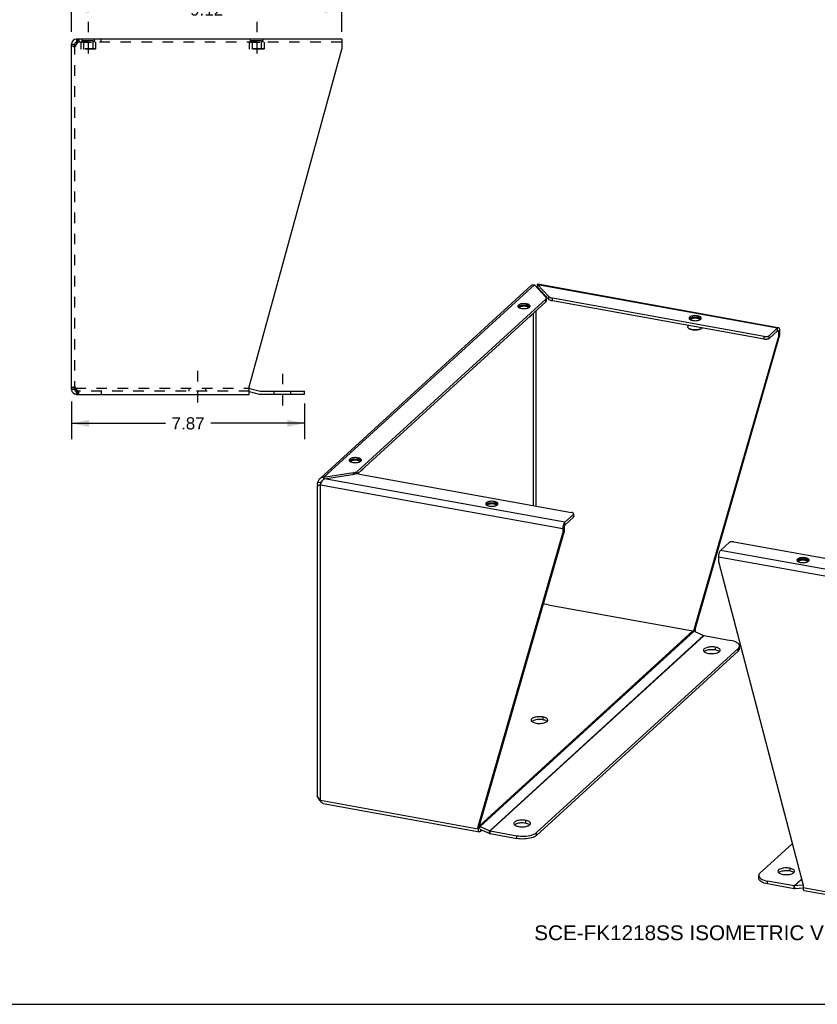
# Model space of a CAD drawing. Header units: inches. Extents: x 0 to 64.7, y 0 to 50.
# Tile 2 of 4: x 23.9 to 50.8, y 0 to 33.3. Entities that reach past the tile are written whole.
import ezdxf

# ---------------------------------------------------------------- set-up
doc = ezdxf.new("R2010")
doc.units = ezdxf.units.IN
doc.header["$LTSCALE"] = 3.558824
doc.header["$MEASUREMENT"] = 0
doc.linetypes.add('DASHED', pattern=[0.2, 0.1, -0.1])
doc.linetypes.add('HIDDEN', pattern=[0.2, 0.1, -0.1])
doc.layers.get('0').update_dxf_attribs({"linetype": 'CONTINUOUS'})
for name, color, linetype in [('02___PRT_ALL_AXES', 7, 'CONTINUOUS'), ('DEFAULT_2', 8, 'HIDDEN'), ('DIMENSIONS', 7, 'CONTINUOUS')]:
    doc.layers.add(name, color=color, linetype=linetype)
doc.styles.get("Standard").update_dxf_attribs({"font": 'arial.ttf'})
doc.dimstyles.new('DIMSTYLE_1', dxfattribs={"dimtxt": 0.411765, "dimasz": 0.588235, "dimexe": 0.09, "dimexo": 0.07, "dimgap": 0.035, "dimtad": 0, "dimtih": 1, "dimtoh": 1, "dimzin": 4, "dimdsep": 46, "dimtxsty": 'Standard', "dimblk": '_FILLED', "dimblk1": '_FILLED', "dimblk2": '_FILLED', "dimcen": 0.09, "dimazin": 1, "dimtfac": 1, "dimtofl": 0, "dimtmove": 0, "dimatfit": 3, "dimldrblk": '_FILLED', "dimfxl": 1, "dimtolj": 1, "dimtzin": 4, "dimarcsym": 0})

# ---------------------------------------------------------------- blocks, each defined once
blk = doc.blocks.new('_FILLED')
at = {"color": 0, "linetype": 'ByBlock'}
blk.add_solid([(0, 0), (-1, 0.2), (-1, -0.2)], dxfattribs=at)
blk = doc.blocks.new('*D3')
at = {"layer": 'DIMENSIONS', "color": 2, "linetype": 'Continuous'}
for p, q in [((25.647, 32.851), (25.647, 34.137)), ((34.77, 32.851), (34.77, 34.137)), ((25.647, 33.607), (29.443, 33.607)), ((34.77, 33.607), (30.974, 33.607))]:
    blk.add_line(p, q, dxfattribs=at)
at = {"layer": 'DIMENSIONS', "color": 2, "linetype": 'Continuous', "xscale": 0.5882352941, "yscale": 0.5882352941, "zscale": 0.5882352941, "rotation": 180}
blk.add_blockref('_FILLED', (25.647, 33.607), dxfattribs=at)
at = {"layer": 'DIMENSIONS', "color": 2, "linetype": 'Continuous', "xscale": 0.5882352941, "yscale": 0.5882352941, "zscale": 0.5882352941}
blk.add_blockref('_FILLED', (34.77, 33.607), dxfattribs=at)
at = {"layer": 'DIMENSIONS', "color": 2, "linetype": 'Continuous', "insert": (30.209, 33.813), "char_height": 0.4118, "width": 1.11896, "attachment_point": 2, "line_spacing_factor": 0.9}
blk.add_mtext('9.12', dxfattribs=at)
blk = doc.blocks.new('*D4')
at = {"layer": 'DIMENSIONS', "color": 2, "linetype": 'Continuous'}
for p, q in [((25.647, 20.361), (25.647, 19.098)), ((33.516, 20.301), (33.516, 19.098)), ((25.647, 19.628), (28.816, 19.628)), ((33.516, 19.628), (30.347, 19.628))]:
    blk.add_line(p, q, dxfattribs=at)
at = {"layer": 'DIMENSIONS', "color": 2, "linetype": 'Continuous', "xscale": 0.5882352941, "yscale": 0.5882352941, "zscale": 0.5882352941, "rotation": 180}
blk.add_blockref('_FILLED', (25.647, 19.628), dxfattribs=at)
at = {"layer": 'DIMENSIONS', "color": 2, "linetype": 'Continuous', "xscale": 0.5882352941, "yscale": 0.5882352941, "zscale": 0.5882352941}
blk.add_blockref('_FILLED', (33.516, 19.628), dxfattribs=at)
at = {"layer": 'DIMENSIONS', "color": 2, "linetype": 'Continuous', "insert": (29.582, 19.833), "char_height": 0.4118, "width": 1.11896, "attachment_point": 2, "line_spacing_factor": 0.9}
blk.add_mtext('7.87', dxfattribs=at)

msp = doc.modelspace()

# ---------------------------------------------------------------- linework, layer by layer
at = {"color": 2, "linetype": 'DASHED'}
for p, q in [((26.21, 33.194), (26.21, 31.914)), ((31.897, 33.194), (31.897, 31.914)), ((29.899, 21.402), (29.899, 20.122)), ((32.766, 21.301), (32.766, 20.021))]:
    msp.add_line(p, q, dxfattribs=at)
at = {"color": 7, "linetype": 'Continuous'}
for p, q in [((25.814, 32.606), (25.814, 32.502)), ((25.647, 32.44), (25.751, 32.44)), ((25.832, 32.502), (25.814, 32.502)), ((41.375, 24.32), (41.375, 24.225)), ((41.355, 24.238), (41.352, 24.233)), ((41.374, 24.281), (41.371, 24.273)), ((41.765, 23.812), (41.375, 24.225)), ((41.408, 24.19), (41.377, 24.196)), ((41.66, 23.728), (35.302, 17.92)), ((41.005, 23.663), (41.005, 23.617)), ((41.66, 23.728), (41.66, 23.823)), ((41.679, 23.765), (41.679, 23.823)), ((41.765, 23.812), (41.765, 23.907)), ((41.881, 23.763), (41.881, 23.858)), ((49.035, 22.467), (41.881, 23.763)), ((40.974, 23.591), (40.985, 23.589)), ((41.248, 16.848), (41.248, 23.352)), ((41.331, 16.834), (41.331, 23.428)), ((41.136, 23.238), (41.145, 23.245)), ((41.145, 23.245), (41.142, 23.243)), ((46.755, 23.184), (46.765, 23.182)), ((46.786, 23.256), (46.786, 23.21)), ((46.487, 22.831), (46.478, 22.838)), ((46.917, 22.831), (46.926, 22.838)), ((46.926, 22.838), (46.923, 22.836)), ((49.2, 22.493), (49.488, 22.756)), ((49.513, 22.722), (49.461, 22.732)), ((49.488, 22.756), (49.488, 22.851)), ((49.513, 22.722), (49.555, 22.761)), ((49.513, 22.733), (49.513, 22.722)), ((49.513, 22.722), (49.513, 22.563)), ((49.513, 22.563), (46.66, 12.656)), ((49.035, 22.467), (49.035, 22.562)), ((49.2, 22.493), (49.2, 22.588)), ((49.555, 22.602), (49.513, 22.563)), ((25.751, 20.773), (25.647, 20.773)), ((25.774, 20.725), (25.774, 20.798)), ((25.814, 20.71), (25.832, 20.71)), ((25.814, 20.606), (25.814, 20.71)), ((31.647, 20.705), (31.986, 20.615)), ((33.516, 20.609), (33.516, 20.713)), ((32.03, 20.609), (33.516, 20.609)), ((35.28, 18.389), (35.29, 18.387)), ((35.311, 18.461), (35.311, 18.415)), ((35.288, 17.92), (35.288, 18.002)), ((35.442, 18.035), (35.451, 18.043)), ((35.451, 18.043), (35.448, 18.04)), ((33.967, 17.644), (34.062, 17.627)), ((34.097, 17.658), (34.062, 17.627)), ((34.151, 17.797), (34.151, 17.728)), ((35.166, 17.908), (35.166, 17.955)), ((34.017, 17.54), (34.002, 17.533)), ((34.06, 17.611), (34.062, 17.627)), ((39.922, 16.986), (39.922, 16.94)), ((39.891, 16.914), (39.902, 16.912)), ((42.59, 16.455), (42.302, 16.192)), ((42.59, 16.455), (42.59, 16.55)), ((42.601, 16.475), (42.601, 16.55)), ((42.276, 16.111), (42.234, 16.073)), ((42.276, 16.111), (42.276, 15.952)), ((42.302, 16.192), (42.302, 16.287)), ((39.423, 6.045), (42.276, 15.952)), ((42.234, 15.914), (42.276, 15.952)), ((50.397, 15.011), (50.407, 15.01)), ((50.428, 15.083), (50.428, 15.037)), ((46.702, 12.694), (46.66, 12.656)), ((46.66, 12.656), (46.66, 12.606)), ((46.679, 12.598), (46.702, 12.619)), ((47.381, 12.066), (47.381, 11.971)), ((48.155, 11.928), (48.155, 12.023)), ((48.198, 12.011), (48.198, 12.106)), ((48.198, 12.011), (48.198, 12.006)), ((41.342, 5.704), (48.155, 11.928)), ((47.029, 11.927), (47.011, 11.914)), ((47.521, 11.915), (47.502, 11.929)), ((47.522, 11.914), (47.521, 11.915)), ((41.559, 9.707), (41.559, 9.612)), ((41.206, 9.568), (41.189, 9.555)), ((41.699, 9.556), (41.679, 9.57)), ((41.7, 9.555), (41.699, 9.556)), ((33.976, 6.984), (33.967, 6.985)), ((39.381, 6.006), (39.423, 6.045)), ((39.423, 5.97), (39.423, 6.045)), ((39.429, 5.94), (39.448, 6.007)), ((40.622, 6.075), (40.605, 6.062)), ((40.975, 6.214), (40.975, 6.119)), ((41.115, 6.063), (41.096, 6.077)), ((41.116, 6.062), (41.115, 6.063)), ((39.423, 5.97), (39.381, 5.931)), ((39.424, 5.959), (39.423, 5.97)), ((39.431, 5.916), (39.742, 5.777)), ((39.449, 5.908), (39.449, 5.841)), ((39.742, 5.777), (39.766, 5.864)), ((39.781, 5.765), (39.781, 5.86)), ((39.781, 5.765), (40.682, 5.601)), ((40.682, 5.601), (40.682, 5.696)), ((41.342, 5.704), (41.342, 5.799)), ((48.847, 4.255), (48.847, 4.35)), ((49.541, 4.46), (49.524, 4.447)), ((49.894, 4.599), (49.894, 4.504)), ((50.034, 4.448), (50.014, 4.462)), ((50.035, 4.447), (50.034, 4.448)), ((49.144, 4.069), (49.144, 4.164)), ((50.045, 3.906), (49.144, 4.069)), ((50.045, 3.906), (50.045, 4.001)), ((50.084, 3.904), (50.06, 4)), ((50.345, 3.926), (50.084, 3.904)), ((0, 0), (64.706, 0))]:
    msp.add_line(p, q, dxfattribs=at)
at = {"color": 3, "linetype": 'Continuous'}
for p, q in [((34.77, 32.606), (25.814, 32.606)), ((34.77, 32.606), (34.77, 32.266)), ((25.647, 20.773), (25.647, 32.44)), ((25.792, 32.426), (25.771, 32.412)), ((25.814, 32.44), (25.792, 32.426)), ((25.814, 32.44), (25.821, 32.466)), ((31.647, 20.855), (34.77, 32.266)), ((34.038, 17.767), (41.178, 24.29)), ((34.151, 17.797), (41.274, 24.305)), ((41.274, 24.305), (41.664, 23.892)), ((41.765, 23.907), (41.375, 24.32)), ((41.375, 24.32), (49.488, 22.851)), ((41.385, 24.336), (49.491, 22.868)), ((41.345, 24.23), (41.353, 24.233)), ((41.66, 23.823), (35.288, 18.002)), ((49.035, 22.562), (41.881, 23.858)), ((40.743, 23.544), (40.761, 23.533)), ((41.051, 23.521), (41.075, 23.53)), ((41.075, 23.53), (41.095, 23.54)), ((41.095, 23.54), (41.11, 23.552)), ((41.11, 23.552), (41.121, 23.564)), ((46.523, 23.137), (46.541, 23.126)), ((46.832, 23.114), (46.855, 23.123)), ((46.855, 23.123), (46.875, 23.134)), ((46.875, 23.134), (46.89, 23.145)), ((46.89, 23.145), (46.901, 23.158)), ((49.2, 22.588), (49.488, 22.851)), ((49.517, 22.863), (49.518, 22.863)), ((49.555, 22.761), (49.555, 22.602)), ((49.555, 22.602), (46.702, 12.694)), ((25.771, 20.8), (25.792, 20.786)), ((25.792, 20.786), (25.814, 20.773)), ((25.821, 20.747), (25.814, 20.773)), ((31.647, 20.606), (31.647, 20.855)), ((31.664, 20.809), (32.013, 20.715)), ((32.03, 20.713), (33.516, 20.713)), ((25.814, 20.606), (31.647, 20.606)), ((35.048, 18.342), (35.067, 18.331)), ((35.357, 18.319), (35.38, 18.328)), ((35.38, 18.328), (35.4, 18.338)), ((35.4, 18.338), (35.416, 18.35)), ((35.416, 18.35), (35.426, 18.362)), ((35.166, 17.955), (34.151, 17.797)), ((34.189, 17.756), (35.204, 17.914)), ((42.302, 16.287), (34.189, 17.756)), ((35.373, 17.912), (42.527, 16.617)), ((33.953, 6.998), (33.953, 17.517)), ((34.002, 17.533), (33.985, 17.526)), ((34.052, 6.896), (34.052, 17.554)), ((34.052, 17.554), (42.234, 16.073)), ((39.659, 16.867), (39.678, 16.856)), ((39.968, 16.844), (39.992, 16.853)), ((39.992, 16.853), (40.011, 16.863)), ((40.011, 16.863), (40.027, 16.875)), ((40.027, 16.875), (40.038, 16.887)), ((42.59, 16.55), (42.302, 16.287)), ((42.601, 16.57), (42.599, 16.579)), ((42.234, 16.073), (42.234, 15.914)), ((39.381, 6.006), (42.234, 15.914)), ((47.846, 15.598), (47.558, 15.335)), ((55.671, 13.866), (47.558, 15.335)), ((48.011, 15.624), (55.165, 14.328)), ((47.49, 15.121), (47.49, 14.962)), ((47.49, 15.121), (55.673, 13.639)), ((50.517, 14.961), (50.533, 14.972)), ((50.533, 14.972), (50.543, 14.985)), ((47.49, 14.962), (50.344, 4.021)), ((50.165, 14.965), (50.183, 14.954)), ((50.474, 14.941), (50.497, 14.95)), ((50.497, 14.95), (50.517, 14.961)), ((41.742, 13.5), (46.628, 12.615)), ((46.702, 12.694), (46.702, 12.619)), ((39.423, 6.033), (46.628, 12.615)), ((39.448, 6.007), (46.667, 12.603)), ((39.766, 5.864), (46.986, 12.46)), ((39.781, 5.86), (47.001, 12.455)), ((46.667, 12.603), (46.986, 12.46)), ((47.001, 12.455), (47.902, 12.292)), ((41.342, 5.799), (48.155, 12.023)), ((33.967, 6.985), (33.972, 6.964)), ((33.985, 6.968), (33.999, 6.949)), ((34.052, 6.896), (39.381, 5.931)), ((34.139, 6.785), (39.419, 5.829)), ((39.381, 5.931), (39.381, 6.006)), ((39.448, 6.007), (39.766, 5.864)), ((39.419, 5.829), (39.418, 5.829)), ((39.498, 5.886), (39.449, 5.841)), ((39.781, 5.86), (40.682, 5.696)), ((49.977, 5.425), (48.891, 4.432)), ((50.045, 4.001), (49.144, 4.164)), ((50.29, 4.225), (50.045, 4.001)), ((50.293, 4.213), (50.06, 4)), ((50.343, 4.025), (50.06, 4)), ((50.344, 4.021), (50.344, 3.946)), ((50.344, 3.946), (55.673, 2.981)), ((50.382, 3.844), (55.661, 2.888))]:
    msp.add_line(p, q, dxfattribs=at)
for points in [[(25.867, 32.588), (25.875, 32.598), (25.882, 32.604), (25.89, 32.606)], [(25.696, 32.357), (25.682, 32.371), (25.67, 32.385), (25.66, 32.399), (25.653, 32.412), (25.649, 32.426), (25.647, 32.44)], [(25.73, 32.385), (25.712, 32.371), (25.696, 32.357)], [(25.771, 32.412), (25.75, 32.399), (25.73, 32.385)], [(25.821, 32.466), (25.829, 32.491), (25.837, 32.515), (25.844, 32.538), (25.852, 32.557)], [(25.852, 32.557), (25.859, 32.574), (25.867, 32.588)], [(41.178, 24.29), (41.182, 24.294), (41.197, 24.303), (41.215, 24.309), (41.234, 24.311), (41.254, 24.31), (41.274, 24.305)], [(41.375, 24.32), (41.379, 24.329), (41.382, 24.334), (41.385, 24.336)], [(41.005, 23.663), (40.974, 23.667), (40.943, 23.67), (40.911, 23.67), (40.878, 23.668), (40.847, 23.665), (40.818, 23.659), (40.791, 23.651), (40.768, 23.642), (40.748, 23.632), (40.733, 23.62), (40.722, 23.608), (40.716, 23.595), (40.715, 23.586)], [(41.128, 23.586), (41.128, 23.591), (41.123, 23.604), (41.114, 23.616), (41.1, 23.628), (41.082, 23.639), (41.06, 23.649), (41.034, 23.656), (41.005, 23.663)], [(41.66, 23.823), (41.67, 23.834), (41.676, 23.846), (41.679, 23.857), (41.679, 23.86)], [(41.679, 23.86), (41.678, 23.869), (41.673, 23.88), (41.664, 23.892)], [(41.765, 23.907), (41.777, 23.897), (41.792, 23.887), (41.811, 23.878), (41.832, 23.87), (41.855, 23.863), (41.881, 23.858)], [(40.715, 23.586), (40.715, 23.582), (40.719, 23.569)], [(40.719, 23.569), (40.729, 23.556), (40.743, 23.544)], [(40.761, 23.533), (40.783, 23.524), (40.809, 23.516), (40.837, 23.509)], [(40.837, 23.509), (40.868, 23.505), (40.9, 23.503), (40.932, 23.502), (40.964, 23.504), (40.995, 23.508)], [(40.995, 23.508), (41.025, 23.513), (41.051, 23.521)], [(41.121, 23.564), (41.127, 23.577), (41.128, 23.586)], [(46.786, 23.256), (46.755, 23.26), (46.723, 23.263), (46.691, 23.263), (46.659, 23.261), (46.628, 23.258), (46.599, 23.252), (46.572, 23.245), (46.548, 23.236), (46.529, 23.225), (46.513, 23.213), (46.502, 23.201), (46.496, 23.188), (46.495, 23.179)], [(46.495, 23.179), (46.496, 23.175), (46.5, 23.162)], [(46.5, 23.162), (46.509, 23.149), (46.523, 23.137)], [(46.541, 23.126), (46.564, 23.117), (46.589, 23.109), (46.618, 23.103)], [(46.618, 23.103), (46.649, 23.098), (46.68, 23.096), (46.713, 23.095), (46.745, 23.097), (46.776, 23.101)], [(46.776, 23.101), (46.805, 23.107), (46.832, 23.114)], [(46.908, 23.179), (46.908, 23.184), (46.904, 23.197), (46.895, 23.209), (46.881, 23.221), (46.862, 23.232), (46.84, 23.242), (46.815, 23.25), (46.786, 23.256)], [(46.901, 23.158), (46.907, 23.171), (46.908, 23.179)], [(49.488, 22.851), (49.498, 22.859), (49.509, 22.863), (49.517, 22.863)], [(49.518, 22.863), (49.528, 22.858), (49.536, 22.85), (49.543, 22.838), (49.548, 22.823), (49.552, 22.805), (49.555, 22.784), (49.555, 22.761)], [(49.035, 22.562), (49.058, 22.559), (49.082, 22.558), (49.107, 22.558), (49.13, 22.561), (49.152, 22.566), (49.171, 22.572), (49.187, 22.579), (49.2, 22.588)], [(25.647, 20.773), (25.649, 20.786), (25.653, 20.8), (25.66, 20.814), (25.67, 20.828), (25.682, 20.841), (25.696, 20.855)], [(25.696, 20.855), (25.712, 20.841), (25.73, 20.828)], [(25.73, 20.828), (25.75, 20.814), (25.771, 20.8)], [(25.852, 20.655), (25.844, 20.675), (25.837, 20.697), (25.829, 20.721), (25.821, 20.747)], [(25.867, 20.624), (25.859, 20.638), (25.852, 20.655)], [(25.89, 20.606), (25.882, 20.608), (25.875, 20.614), (25.867, 20.624)], [(35.311, 18.461), (35.28, 18.465), (35.249, 18.468), (35.216, 18.468), (35.184, 18.466), (35.153, 18.462), (35.124, 18.457), (35.097, 18.449), (35.074, 18.44), (35.054, 18.43), (35.038, 18.418), (35.028, 18.406), (35.022, 18.393), (35.021, 18.384)], [(35.021, 18.384), (35.021, 18.38), (35.025, 18.367)], [(35.025, 18.367), (35.034, 18.354), (35.048, 18.342)], [(35.067, 18.331), (35.089, 18.322), (35.114, 18.314), (35.143, 18.307)], [(35.143, 18.307), (35.174, 18.303), (35.205, 18.301), (35.238, 18.3), (35.27, 18.302), (35.301, 18.306)], [(35.301, 18.306), (35.33, 18.311), (35.357, 18.319)], [(35.434, 18.384), (35.433, 18.388), (35.429, 18.402), (35.42, 18.414), (35.406, 18.426), (35.387, 18.437), (35.365, 18.446), (35.34, 18.454), (35.311, 18.461)], [(35.426, 18.362), (35.432, 18.375), (35.434, 18.384)], [(35.166, 17.955), (35.192, 17.96), (35.216, 17.966), (35.238, 17.974), (35.258, 17.982), (35.274, 17.992), (35.288, 18.002)], [(33.953, 17.576), (33.953, 17.58), (33.955, 17.602), (33.96, 17.623), (33.967, 17.644)], [(34.022, 17.752), (34.009, 17.739), (33.993, 17.718), (33.981, 17.695), (33.972, 17.67), (33.967, 17.644)], [(34.151, 17.797), (34.124, 17.796), (34.097, 17.792), (34.072, 17.784), (34.049, 17.772), (34.027, 17.757), (34.022, 17.752)], [(34.069, 17.602), (34.08, 17.626), (34.093, 17.651), (34.106, 17.674), (34.121, 17.695), (34.137, 17.715), (34.154, 17.732), (34.172, 17.745), (34.189, 17.756)], [(35.373, 17.912), (35.346, 17.917), (35.318, 17.919), (35.289, 17.92), (35.26, 17.92), (35.232, 17.918), (35.204, 17.914)], [(33.964, 17.517), (33.958, 17.538), (33.954, 17.559), (33.953, 17.576)], [(33.985, 17.526), (33.973, 17.521), (33.964, 17.517)], [(34.052, 17.554), (34.033, 17.546), (34.015, 17.539), (34.002, 17.533)], [(34.052, 17.554), (34.06, 17.578), (34.069, 17.602)], [(39.922, 16.986), (39.891, 16.99), (39.86, 16.993), (39.827, 16.993), (39.795, 16.991), (39.764, 16.987), (39.735, 16.982), (39.708, 16.974), (39.685, 16.965), (39.665, 16.955), (39.65, 16.943), (39.639, 16.931), (39.633, 16.918), (39.632, 16.909)], [(40.045, 16.909), (40.044, 16.913), (40.04, 16.926), (40.031, 16.939), (40.017, 16.951), (39.999, 16.962), (39.976, 16.971), (39.951, 16.979), (39.922, 16.986)], [(39.632, 16.909), (39.632, 16.905), (39.636, 16.892)], [(39.636, 16.892), (39.645, 16.879), (39.659, 16.867)], [(39.678, 16.856), (39.7, 16.847), (39.725, 16.839), (39.754, 16.832)], [(39.754, 16.832), (39.785, 16.828), (39.817, 16.826), (39.849, 16.825), (39.881, 16.827), (39.912, 16.831)], [(39.912, 16.831), (39.941, 16.836), (39.968, 16.844)], [(40.038, 16.887), (40.044, 16.9), (40.045, 16.909)], [(42.599, 16.579), (42.593, 16.589), (42.582, 16.598), (42.567, 16.605), (42.548, 16.612), (42.527, 16.617)], [(42.59, 16.55), (42.598, 16.559), (42.601, 16.569), (42.601, 16.57)], [(42.242, 16.148), (42.237, 16.123), (42.235, 16.098), (42.234, 16.073)], [(42.271, 16.242), (42.262, 16.221), (42.254, 16.198), (42.247, 16.174), (42.242, 16.148)], [(42.302, 16.287), (42.291, 16.275), (42.281, 16.26), (42.271, 16.242)], [(47.558, 15.335), (47.547, 15.323), (47.537, 15.308), (47.527, 15.29), (47.518, 15.269), (47.51, 15.246), (47.503, 15.222), (47.498, 15.197), (47.494, 15.171), (47.491, 15.146), (47.49, 15.121)], [(48.011, 15.624), (47.988, 15.627), (47.964, 15.628), (47.939, 15.627), (47.916, 15.625), (47.894, 15.62), (47.874, 15.614), (47.859, 15.607), (47.846, 15.598)], [(50.428, 15.083), (50.397, 15.088), (50.366, 15.09), (50.333, 15.09), (50.301, 15.089), (50.27, 15.085), (50.241, 15.079), (50.214, 15.072), (50.19, 15.063), (50.171, 15.052), (50.155, 15.041), (50.145, 15.028), (50.139, 15.015), (50.137, 15.007)], [(50.137, 15.007), (50.138, 15.002), (50.142, 14.989)], [(50.142, 14.989), (50.151, 14.976), (50.165, 14.965)], [(50.55, 15.007), (50.55, 15.011), (50.546, 15.024), (50.537, 15.037), (50.523, 15.049), (50.504, 15.059), (50.482, 15.069), (50.457, 15.077), (50.428, 15.083)], [(50.543, 14.985), (50.549, 14.998), (50.55, 15.007)], [(50.183, 14.954), (50.206, 14.944), (50.231, 14.936), (50.26, 14.93)], [(50.26, 14.93), (50.291, 14.925), (50.322, 14.923), (50.355, 14.923), (50.387, 14.924), (50.418, 14.928)], [(50.418, 14.928), (50.447, 14.934), (50.474, 14.941)], [(41.742, 13.5), (41.681, 13.509), (41.617, 13.515), (41.575, 13.516)], [(46.628, 12.615), (46.634, 12.614), (46.641, 12.612), (46.648, 12.61), (46.654, 12.608), (46.661, 12.605), (46.667, 12.603)], [(46.702, 12.619), (46.701, 12.594), (46.701, 12.588)], [(46.986, 12.46), (46.988, 12.459), (46.991, 12.458), (46.993, 12.457), (46.996, 12.456), (46.998, 12.455), (47.001, 12.455)], [(47.381, 12.066), (47.343, 12.072), (47.304, 12.075), (47.264, 12.076), (47.224, 12.075), (47.185, 12.071), (47.147, 12.065), (47.112, 12.057), (47.08, 12.047), (47.052, 12.036), (47.029, 12.022), (47.01, 12.008), (46.996, 11.993), (46.988, 11.977), (46.985, 11.962)], [(47.548, 11.962), (47.545, 11.979), (47.536, 11.995), (47.521, 12.01), (47.502, 12.024), (47.477, 12.037), (47.449, 12.049), (47.417, 12.058), (47.381, 12.066)], [(48.198, 12.106), (48.196, 12.127), (48.184, 12.153), (48.165, 12.179), (48.138, 12.203), (48.103, 12.226), (48.061, 12.246), (48.013, 12.264), (47.96, 12.279), (47.902, 12.292)], [(48.155, 12.023), (48.178, 12.048), (48.192, 12.074), (48.198, 12.101), (48.198, 12.106)], [(46.985, 11.962), (46.989, 11.944), (46.997, 11.928), (47.012, 11.913), (47.031, 11.899), (47.056, 11.886), (47.084, 11.874), (47.116, 11.865), (47.152, 11.857)], [(47.152, 11.857), (47.19, 11.851), (47.229, 11.848), (47.269, 11.847), (47.309, 11.848), (47.348, 11.852), (47.386, 11.858), (47.421, 11.866), (47.453, 11.876), (47.481, 11.887), (47.505, 11.901), (47.523, 11.915), (47.537, 11.93), (47.545, 11.946), (47.548, 11.962)], [(41.559, 9.707), (41.521, 9.712), (41.482, 9.716), (41.442, 9.717), (41.402, 9.715), (41.362, 9.712), (41.325, 9.706), (41.29, 9.698), (41.258, 9.688), (41.23, 9.676), (41.206, 9.663), (41.187, 9.649), (41.174, 9.633), (41.166, 9.617), (41.163, 9.602)], [(41.726, 9.602), (41.722, 9.62), (41.713, 9.636), (41.699, 9.651), (41.679, 9.665), (41.655, 9.678), (41.626, 9.689), (41.594, 9.699), (41.559, 9.707)], [(41.163, 9.602), (41.166, 9.585), (41.175, 9.569), (41.19, 9.554), (41.209, 9.54), (41.234, 9.527), (41.262, 9.515), (41.294, 9.506), (41.33, 9.498)], [(41.33, 9.498), (41.368, 9.492), (41.407, 9.489), (41.447, 9.488), (41.487, 9.489), (41.526, 9.493), (41.564, 9.499), (41.599, 9.507), (41.63, 9.517), (41.659, 9.528), (41.682, 9.541), (41.701, 9.556), (41.715, 9.571), (41.723, 9.587), (41.726, 9.602)], [(33.953, 6.998), (33.954, 7.001), (33.958, 7.005), (33.964, 7.009)], [(33.967, 6.985), (33.96, 6.99), (33.955, 6.994), (33.953, 6.997), (33.953, 6.998)], [(33.964, 7.009), (33.973, 6.988), (33.985, 6.968)], [(33.972, 6.964), (33.981, 6.943), (33.993, 6.922), (34.009, 6.902)], [(33.999, 6.949), (34.015, 6.93), (34.033, 6.913), (34.052, 6.896)], [(34.009, 6.902), (34.027, 6.884), (34.049, 6.868), (34.065, 6.859)], [(34.139, 6.785), (34.137, 6.785), (34.121, 6.791), (34.106, 6.8), (34.093, 6.813), (34.08, 6.83), (34.069, 6.85), (34.06, 6.872), (34.052, 6.896)], [(39.423, 6.016), (39.428, 6.015), (39.435, 6.013), (39.441, 6.01), (39.448, 6.007)], [(40.975, 6.214), (40.937, 6.219), (40.898, 6.223), (40.858, 6.224), (40.818, 6.222), (40.779, 6.219), (40.741, 6.213), (40.706, 6.205), (40.674, 6.195), (40.646, 6.183), (40.622, 6.17), (40.604, 6.156), (40.59, 6.14), (40.582, 6.124), (40.579, 6.109)], [(40.579, 6.109), (40.583, 6.092), (40.591, 6.076), (40.606, 6.061), (40.625, 6.047), (40.65, 6.034), (40.678, 6.022), (40.71, 6.013), (40.746, 6.005)], [(40.746, 6.005), (40.784, 5.999), (40.823, 5.996), (40.863, 5.995), (40.903, 5.996), (40.942, 6), (40.98, 6.006), (41.015, 6.014), (41.047, 6.024), (41.075, 6.035), (41.098, 6.048), (41.117, 6.063), (41.131, 6.078), (41.139, 6.094), (41.142, 6.109)], [(41.142, 6.109), (41.138, 6.127), (41.13, 6.143), (41.115, 6.158), (41.096, 6.172), (41.071, 6.185), (41.043, 6.196), (41.011, 6.206), (40.975, 6.214)], [(39.418, 5.829), (39.409, 5.833), (39.401, 5.842), (39.394, 5.853), (39.388, 5.869), (39.384, 5.887), (39.382, 5.908), (39.381, 5.931)], [(39.449, 5.841), (39.438, 5.833), (39.428, 5.829), (39.419, 5.829)], [(39.766, 5.864), (39.769, 5.863), (39.771, 5.862), (39.774, 5.861), (39.776, 5.861), (39.779, 5.86), (39.781, 5.86)], [(40.682, 5.696), (40.744, 5.687), (40.807, 5.681), (40.872, 5.679), (40.938, 5.68), (41.002, 5.684), (41.065, 5.692), (41.124, 5.703), (41.179, 5.718), (41.23, 5.735), (41.274, 5.754), (41.311, 5.776), (41.342, 5.799)], [(48.891, 4.432), (48.868, 4.407), (48.854, 4.382), (48.848, 4.355), (48.848, 4.35)], [(48.848, 4.35), (48.85, 4.329), (48.861, 4.302), (48.881, 4.277)], [(49.894, 4.599), (49.855, 4.604), (49.817, 4.608), (49.777, 4.609), (49.737, 4.607), (49.697, 4.604), (49.66, 4.598), (49.625, 4.59), (49.593, 4.58), (49.565, 4.568), (49.541, 4.555), (49.522, 4.541), (49.509, 4.525), (49.5, 4.509), (49.498, 4.494)], [(49.498, 4.494), (49.501, 4.477), (49.51, 4.461), (49.525, 4.446), (49.544, 4.431), (49.568, 4.418), (49.597, 4.407), (49.629, 4.397), (49.665, 4.39)], [(49.665, 4.39), (49.703, 4.384), (49.742, 4.381), (49.782, 4.38), (49.822, 4.381), (49.861, 4.385), (49.898, 4.391), (49.933, 4.399), (49.965, 4.408), (49.993, 4.42), (50.017, 4.433), (50.036, 4.448), (50.05, 4.463), (50.058, 4.479), (50.06, 4.494)], [(50.06, 4.494), (50.057, 4.512), (50.048, 4.527), (50.034, 4.543), (50.014, 4.557), (49.99, 4.57), (49.961, 4.581), (49.929, 4.591), (49.894, 4.599)], [(48.881, 4.277), (48.908, 4.253), (48.943, 4.23), (48.985, 4.21), (49.033, 4.192), (49.086, 4.176), (49.144, 4.164)], [(50.06, 4), (50.057, 4), (50.055, 4), (50.053, 4), (50.05, 4), (50.048, 4), (50.045, 4.001)], [(50.344, 3.946), (50.344, 3.922), (50.347, 3.902), (50.351, 3.883), (50.356, 3.868), (50.363, 3.856), (50.371, 3.848), (50.381, 3.844), (50.382, 3.844)]]:
    msp.add_lwpolyline(points, dxfattribs=at)
at = {"color": 7, "linetype": 'Continuous'}
for points in [[(25.755, 32.402), (25.753, 32.412), (25.752, 32.426), (25.751, 32.44)], [(41.358, 24.231), (41.354, 24.228), (41.35, 24.225)], [(41.371, 24.273), (41.367, 24.262), (41.362, 24.25), (41.355, 24.238)], [(41.366, 24.233), (41.366, 24.233), (41.362, 24.233), (41.358, 24.231)], [(41.375, 24.225), (41.372, 24.229), (41.369, 24.232), (41.366, 24.233)], [(41.679, 23.765), (41.679, 23.762), (41.676, 23.751), (41.67, 23.739), (41.66, 23.728)], [(41.881, 23.763), (41.855, 23.768), (41.832, 23.775), (41.811, 23.783), (41.792, 23.792), (41.777, 23.802), (41.765, 23.812)], [(40.756, 23.536), (40.755, 23.538), (40.756, 23.543), (40.757, 23.548), (40.758, 23.553), (40.761, 23.558), (40.765, 23.563), (40.77, 23.568), (40.775, 23.572), (40.782, 23.577), (40.789, 23.581), (40.796, 23.585), (40.805, 23.589), (40.814, 23.592), (40.824, 23.595), (40.834, 23.598), (40.845, 23.6), (40.856, 23.603), (40.868, 23.604), (40.88, 23.606), (40.892, 23.607), (40.904, 23.608), (40.917, 23.608), (40.929, 23.608), (40.942, 23.607), (40.954, 23.607), (40.966, 23.605), (40.978, 23.604), (40.989, 23.602)], [(40.765, 23.531), (40.766, 23.534), (40.766, 23.539), (40.768, 23.544), (40.771, 23.548)], [(40.771, 23.548), (40.775, 23.553), (40.779, 23.557), (40.784, 23.561), (40.79, 23.565), (40.797, 23.569), (40.804, 23.573), (40.812, 23.577), (40.821, 23.58), (40.83, 23.583), (40.84, 23.585), (40.85, 23.588), (40.86, 23.59)], [(40.86, 23.59), (40.871, 23.591), (40.882, 23.593), (40.894, 23.594), (40.905, 23.594), (40.917, 23.595), (40.929, 23.595), (40.941, 23.594), (40.952, 23.594), (40.963, 23.592), (40.974, 23.591)], [(40.985, 23.589), (40.995, 23.587), (41.005, 23.585), (41.014, 23.582), (41.024, 23.579), (41.032, 23.576)], [(40.989, 23.602), (41, 23.6), (41.01, 23.597)], [(41.01, 23.597), (41.02, 23.595), (41.03, 23.591)], [(41.03, 23.591), (41.039, 23.588), (41.048, 23.584), (41.055, 23.58), (41.062, 23.576), (41.069, 23.572), (41.074, 23.567), (41.078, 23.562), (41.082, 23.558), (41.085, 23.553), (41.086, 23.548), (41.087, 23.543), (41.087, 23.537), (41.087, 23.536)], [(41.032, 23.576), (41.04, 23.572), (41.047, 23.569), (41.054, 23.565), (41.06, 23.561), (41.065, 23.556), (41.069, 23.552)], [(41.069, 23.552), (41.072, 23.547), (41.075, 23.543), (41.076, 23.538), (41.077, 23.533), (41.077, 23.531)], [(41.136, 23.238), (41.133, 23.235), (41.125, 23.229), (41.116, 23.224), (41.106, 23.219), (41.098, 23.215)], [(41.142, 23.243), (41.134, 23.236), (41.124, 23.231), (41.114, 23.225), (41.105, 23.221)], [(41.17, 23.281), (41.169, 23.275), (41.166, 23.269), (41.162, 23.262), (41.156, 23.255), (41.15, 23.249), (41.145, 23.245)], [(46.536, 23.13), (46.536, 23.132), (46.536, 23.137), (46.537, 23.142), (46.539, 23.147), (46.542, 23.152), (46.546, 23.156), (46.55, 23.161), (46.556, 23.166), (46.562, 23.17), (46.569, 23.174), (46.577, 23.178), (46.585, 23.182), (46.595, 23.185), (46.604, 23.188), (46.615, 23.191), (46.626, 23.194), (46.637, 23.196), (46.648, 23.198), (46.66, 23.199), (46.672, 23.2), (46.685, 23.201), (46.697, 23.201), (46.71, 23.201), (46.722, 23.201), (46.735, 23.2), (46.747, 23.199), (46.758, 23.197), (46.769, 23.195)], [(46.546, 23.125), (46.546, 23.127), (46.547, 23.132), (46.549, 23.137), (46.551, 23.141)], [(46.551, 23.141), (46.555, 23.146), (46.559, 23.15), (46.564, 23.155), (46.57, 23.159), (46.577, 23.163), (46.584, 23.166), (46.592, 23.17), (46.601, 23.173), (46.61, 23.176), (46.62, 23.179), (46.63, 23.181), (46.641, 23.183)], [(46.641, 23.183), (46.652, 23.185), (46.663, 23.186), (46.674, 23.187), (46.686, 23.188), (46.698, 23.188), (46.709, 23.188), (46.721, 23.187), (46.733, 23.187), (46.744, 23.186), (46.755, 23.184)], [(46.765, 23.182), (46.776, 23.18), (46.785, 23.178), (46.795, 23.175), (46.804, 23.172), (46.813, 23.169)], [(46.769, 23.195), (46.78, 23.193), (46.791, 23.191)], [(46.791, 23.191), (46.801, 23.188), (46.811, 23.185)], [(46.811, 23.185), (46.82, 23.181), (46.828, 23.177), (46.836, 23.173), (46.843, 23.169), (46.849, 23.165), (46.854, 23.16), (46.859, 23.156), (46.862, 23.151), (46.865, 23.146), (46.867, 23.141), (46.868, 23.136), (46.868, 23.131), (46.867, 23.13)], [(46.813, 23.169), (46.821, 23.166), (46.828, 23.162), (46.834, 23.158), (46.84, 23.154), (46.845, 23.15), (46.849, 23.145)], [(46.849, 23.145), (46.853, 23.141), (46.855, 23.136), (46.857, 23.131), (46.858, 23.126), (46.858, 23.125)], [(46.478, 22.838), (46.472, 22.843), (46.466, 22.85), (46.461, 22.857), (46.457, 22.863), (46.454, 22.87), (46.452, 22.877), (46.452, 22.883)], [(46.487, 22.831), (46.479, 22.837), (46.478, 22.838)], [(46.604, 22.785), (46.59, 22.788), (46.576, 22.791), (46.562, 22.795), (46.549, 22.799), (46.537, 22.803), (46.526, 22.808), (46.515, 22.813), (46.505, 22.818), (46.496, 22.824), (46.488, 22.83), (46.487, 22.831)], [(46.6, 22.79), (46.585, 22.793), (46.571, 22.797), (46.556, 22.801), (46.543, 22.805), (46.53, 22.809), (46.518, 22.814), (46.507, 22.82), (46.497, 22.825), (46.487, 22.831)], [(46.923, 22.836), (46.914, 22.83), (46.905, 22.824), (46.894, 22.818), (46.883, 22.813), (46.871, 22.808), (46.858, 22.804), (46.844, 22.8), (46.829, 22.796), (46.814, 22.793), (46.799, 22.79), (46.783, 22.787), (46.767, 22.785), (46.75, 22.784), (46.733, 22.782), (46.716, 22.782), (46.699, 22.782), (46.682, 22.782), (46.665, 22.783), (46.648, 22.784), (46.632, 22.786), (46.616, 22.788), (46.6, 22.79)], [(46.917, 22.831), (46.914, 22.828), (46.906, 22.823), (46.897, 22.817), (46.887, 22.812), (46.876, 22.807), (46.864, 22.802), (46.851, 22.798), (46.838, 22.794), (46.824, 22.79), (46.81, 22.787), (46.795, 22.784), (46.78, 22.782), (46.764, 22.78), (46.748, 22.778), (46.732, 22.777), (46.715, 22.777), (46.699, 22.777), (46.682, 22.777), (46.666, 22.778), (46.65, 22.779), (46.634, 22.781), (46.619, 22.783), (46.604, 22.785)], [(46.935, 22.847), (46.93, 22.842), (46.926, 22.838)], [(49.488, 22.756), (49.493, 22.76), (49.497, 22.761), (49.499, 22.761)], [(49.499, 22.761), (49.502, 22.759), (49.506, 22.756), (49.509, 22.75), (49.511, 22.742), (49.513, 22.733)], [(49.2, 22.493), (49.187, 22.484), (49.171, 22.477), (49.152, 22.471), (49.13, 22.466), (49.107, 22.463), (49.082, 22.463), (49.058, 22.464), (49.035, 22.467)], [(25.751, 20.773), (25.752, 20.786), (25.753, 20.8)], [(35.061, 18.334), (35.061, 18.336), (35.061, 18.341), (35.062, 18.346), (35.064, 18.351), (35.067, 18.356), (35.071, 18.361), (35.075, 18.366), (35.081, 18.37), (35.087, 18.375), (35.094, 18.379), (35.102, 18.383), (35.111, 18.387), (35.12, 18.39), (35.13, 18.393), (35.14, 18.396), (35.151, 18.398), (35.162, 18.401), (35.174, 18.402), (35.186, 18.404), (35.198, 18.405), (35.21, 18.406), (35.223, 18.406), (35.235, 18.406), (35.247, 18.405), (35.26, 18.405), (35.272, 18.403), (35.283, 18.402), (35.295, 18.4)], [(35.071, 18.329), (35.071, 18.332), (35.072, 18.337), (35.074, 18.341), (35.077, 18.346)], [(35.077, 18.346), (35.08, 18.351), (35.085, 18.355), (35.09, 18.359), (35.096, 18.363), (35.102, 18.367), (35.11, 18.371), (35.118, 18.375), (35.126, 18.378), (35.135, 18.381), (35.145, 18.383), (35.155, 18.386), (35.166, 18.388)], [(35.166, 18.388), (35.177, 18.389), (35.188, 18.391), (35.199, 18.392), (35.211, 18.392), (35.223, 18.393), (35.235, 18.393), (35.246, 18.392), (35.258, 18.391), (35.269, 18.39), (35.28, 18.389)], [(35.29, 18.387), (35.301, 18.385), (35.311, 18.383), (35.32, 18.38), (35.329, 18.377), (35.338, 18.374)], [(35.295, 18.4), (35.305, 18.398), (35.316, 18.395)], [(35.316, 18.395), (35.326, 18.393), (35.336, 18.389)], [(35.336, 18.389), (35.345, 18.386), (35.353, 18.382), (35.361, 18.378), (35.368, 18.374), (35.374, 18.37), (35.38, 18.365), (35.384, 18.36), (35.388, 18.355), (35.39, 18.351), (35.392, 18.346), (35.393, 18.34), (35.393, 18.335), (35.393, 18.334)], [(35.338, 18.374), (35.346, 18.37), (35.353, 18.367), (35.36, 18.363), (35.365, 18.359), (35.37, 18.354), (35.375, 18.35)], [(35.375, 18.35), (35.378, 18.345), (35.38, 18.341), (35.382, 18.336), (35.383, 18.331), (35.383, 18.329)], [(35.442, 18.035), (35.439, 18.033), (35.431, 18.027), (35.422, 18.022), (35.412, 18.017), (35.404, 18.013)], [(35.448, 18.04), (35.439, 18.034), (35.43, 18.029), (35.419, 18.023), (35.41, 18.019)], [(35.476, 18.079), (35.474, 18.073), (35.471, 18.067), (35.467, 18.06), (35.462, 18.053), (35.455, 18.047), (35.451, 18.043)], [(34.092, 17.676), (34.086, 17.669), (34.078, 17.66), (34.071, 17.649), (34.066, 17.638), (34.062, 17.627)], [(34.12, 17.694), (34.115, 17.692), (34.105, 17.685), (34.095, 17.678), (34.092, 17.676)], [(34.057, 17.576), (34.057, 17.579), (34.058, 17.595), (34.06, 17.611)], [(39.673, 16.859), (39.672, 16.861), (39.672, 16.866), (39.673, 16.871), (39.675, 16.876), (39.678, 16.881), (39.682, 16.886), (39.686, 16.891), (39.692, 16.895), (39.698, 16.9), (39.705, 16.904), (39.713, 16.908), (39.722, 16.911), (39.731, 16.915), (39.741, 16.918), (39.751, 16.921), (39.762, 16.923), (39.773, 16.925), (39.785, 16.927), (39.797, 16.929), (39.809, 16.93), (39.821, 16.931), (39.834, 16.931), (39.846, 16.931), (39.859, 16.93), (39.871, 16.93), (39.883, 16.928), (39.894, 16.927), (39.906, 16.925)], [(39.682, 16.854), (39.682, 16.857), (39.683, 16.862), (39.685, 16.866), (39.688, 16.871)], [(39.688, 16.871), (39.691, 16.876), (39.696, 16.88), (39.701, 16.884), (39.707, 16.888), (39.713, 16.892), (39.721, 16.896), (39.729, 16.899), (39.737, 16.903), (39.747, 16.906), (39.756, 16.908), (39.766, 16.911), (39.777, 16.913)], [(39.777, 16.913), (39.788, 16.914), (39.799, 16.916), (39.811, 16.917), (39.822, 16.917), (39.834, 16.918), (39.846, 16.918), (39.857, 16.917), (39.869, 16.916), (39.88, 16.915), (39.891, 16.914)], [(39.902, 16.912), (39.912, 16.91), (39.922, 16.908), (39.931, 16.905), (39.94, 16.902), (39.949, 16.899)], [(39.906, 16.925), (39.917, 16.923), (39.927, 16.92)], [(39.927, 16.92), (39.937, 16.918), (39.947, 16.914)], [(39.947, 16.914), (39.956, 16.911), (39.964, 16.907), (39.972, 16.903), (39.979, 16.899), (39.985, 16.895), (39.991, 16.89), (39.995, 16.885), (39.999, 16.88), (40.001, 16.876), (40.003, 16.871), (40.004, 16.865), (40.004, 16.86), (40.004, 16.859)], [(39.949, 16.899), (39.957, 16.895), (39.964, 16.892), (39.971, 16.888), (39.976, 16.884), (39.982, 16.879), (39.986, 16.875)], [(39.986, 16.875), (39.989, 16.87), (39.992, 16.866), (39.993, 16.861), (39.994, 16.856), (39.994, 16.854)], [(42.601, 16.475), (42.601, 16.474), (42.598, 16.464), (42.59, 16.455)], [(42.302, 16.192), (42.297, 16.186), (42.292, 16.178), (42.288, 16.169), (42.284, 16.158), (42.281, 16.147), (42.278, 16.135), (42.277, 16.123), (42.276, 16.111)], [(50.178, 14.957), (50.178, 14.959), (50.178, 14.964), (50.179, 14.969), (50.181, 14.974), (50.184, 14.979), (50.188, 14.984), (50.192, 14.988), (50.198, 14.993), (50.204, 14.997), (50.211, 15.001), (50.219, 15.005), (50.228, 15.009), (50.237, 15.012), (50.247, 15.016), (50.257, 15.018), (50.268, 15.021), (50.279, 15.023), (50.29, 15.025), (50.302, 15.026), (50.315, 15.027), (50.327, 15.028), (50.339, 15.028), (50.352, 15.028), (50.364, 15.028), (50.377, 15.027), (50.389, 15.026), (50.4, 15.024), (50.411, 15.023)], [(50.194, 14.969), (50.197, 14.973), (50.201, 14.978), (50.207, 14.982), (50.212, 14.986), (50.219, 14.99), (50.227, 14.993), (50.235, 14.997), (50.243, 15), (50.252, 15.003), (50.262, 15.006), (50.272, 15.008), (50.283, 15.01)], [(50.283, 15.01), (50.294, 15.012), (50.305, 15.013), (50.316, 15.014), (50.328, 15.015), (50.34, 15.015), (50.351, 15.015), (50.363, 15.015), (50.375, 15.014), (50.386, 15.013), (50.397, 15.011)], [(50.407, 15.01), (50.418, 15.008), (50.427, 15.005), (50.437, 15.003), (50.446, 15), (50.455, 14.996)], [(50.411, 15.023), (50.422, 15.02), (50.433, 15.018)], [(50.433, 15.018), (50.443, 15.015), (50.453, 15.012)], [(50.453, 15.012), (50.462, 15.008), (50.47, 15.005), (50.478, 15.001), (50.485, 14.996), (50.491, 14.992), (50.496, 14.987), (50.501, 14.983), (50.505, 14.978), (50.507, 14.973), (50.509, 14.968), (50.51, 14.963), (50.51, 14.958), (50.51, 14.957)], [(50.455, 14.996), (50.463, 14.993), (50.47, 14.989), (50.476, 14.985), (50.482, 14.981), (50.487, 14.977), (50.491, 14.972)], [(50.491, 14.972), (50.495, 14.968), (50.497, 14.963), (50.499, 14.958), (50.5, 14.954), (50.5, 14.952)], [(50.188, 14.952), (50.188, 14.955), (50.189, 14.959), (50.191, 14.964), (50.194, 14.969)], [(47.381, 11.971), (47.343, 11.977), (47.304, 11.98), (47.264, 11.981), (47.224, 11.98), (47.185, 11.976), (47.147, 11.97), (47.112, 11.962), (47.08, 11.952), (47.052, 11.941), (47.029, 11.927)], [(48.198, 12.006), (48.192, 11.979), (48.178, 11.953), (48.155, 11.928)], [(47.502, 11.929), (47.477, 11.942), (47.449, 11.954), (47.417, 11.963), (47.381, 11.971)], [(41.559, 9.612), (41.521, 9.617), (41.482, 9.621), (41.442, 9.622), (41.402, 9.62), (41.362, 9.617), (41.325, 9.611), (41.29, 9.603), (41.258, 9.593), (41.23, 9.581), (41.206, 9.568)], [(41.679, 9.57), (41.655, 9.583), (41.626, 9.594), (41.594, 9.604), (41.559, 9.612)], [(40.975, 6.119), (40.937, 6.124), (40.898, 6.128), (40.858, 6.129), (40.818, 6.127), (40.779, 6.124), (40.741, 6.118), (40.706, 6.11), (40.674, 6.1), (40.646, 6.088), (40.622, 6.075)], [(41.096, 6.077), (41.071, 6.09), (41.043, 6.101), (41.011, 6.111), (40.975, 6.119)], [(39.431, 5.936), (39.428, 5.942), (39.425, 5.949), (39.424, 5.959)], [(39.742, 5.777), (39.748, 5.774), (39.755, 5.772), (39.761, 5.769), (39.768, 5.767), (39.774, 5.766), (39.781, 5.765)], [(41.342, 5.704), (41.311, 5.681), (41.274, 5.659), (41.23, 5.64), (41.179, 5.623), (41.124, 5.608), (41.065, 5.597), (41.002, 5.589), (40.938, 5.585), (40.872, 5.584), (40.807, 5.586), (40.744, 5.592), (40.682, 5.601)], [(49.894, 4.504), (49.855, 4.509), (49.817, 4.513), (49.777, 4.514), (49.737, 4.512), (49.697, 4.509), (49.66, 4.503), (49.625, 4.495), (49.593, 4.485), (49.565, 4.473), (49.541, 4.46)], [(50.014, 4.462), (49.99, 4.475), (49.961, 4.486), (49.929, 4.496), (49.894, 4.504)], [(49.144, 4.069), (49.086, 4.081), (49.033, 4.097), (48.985, 4.115), (48.943, 4.135), (48.908, 4.158), (48.881, 4.182), (48.861, 4.207), (48.85, 4.233), (48.848, 4.255)], [(50.084, 3.904), (50.078, 3.903), (50.072, 3.903), (50.065, 3.904), (50.058, 3.904), (50.052, 3.905), (50.045, 3.906)]]:
    msp.add_lwpolyline(points, dxfattribs=at)
at = {"color": 3, "linetype": 'Continuous'}
for centre, radius, start, end in [((25.814, 32.44), 0.167, 90, 180), ((25.814, 20.773), 0.167, 180, 270), ((31.621, 20.648), 0.167, 75, 81.039), ((32.03, 20.775), 0.0625, 255, 270)]:
    msp.add_arc(centre, radius, start, end, dxfattribs=at)
at = {"color": 7, "linetype": 'Continuous'}
for centre, radius, start, end in [((25.814, 32.44), 0.0625, 90, 180), ((25.814, 20.773), 0.0625, 180, 270), ((32.03, 20.775), 0.167, 255, 270)]:
    msp.add_arc(centre, radius, start, end, dxfattribs=at)
at = {"layer": '02___PRT_ALL_AXES', "color": 8, "linetype": 'HIDDEN'}
for p, q in [((25.96, 32.502), (25.96, 32.282)), ((25.96, 32.502), (26.46, 32.502)), ((26.004, 32.556), (26.004, 32.502)), ((26.004, 32.556), (26.416, 32.556)), ((26.416, 32.556), (26.416, 32.502)), ((26.46, 32.502), (26.46, 32.282)), ((31.647, 32.502), (31.647, 32.282)), ((31.647, 32.502), (32.147, 32.502)), ((31.691, 32.556), (31.691, 32.502)), ((31.691, 32.556), (32.103, 32.556)), ((32.103, 32.556), (32.103, 32.502)), ((32.147, 32.502), (32.147, 32.282))]:
    msp.add_line(p, q, dxfattribs=at)
at = {"layer": '02___PRT_ALL_AXES', "color": 7, "linetype": 'Continuous'}
msp.add_line((46.452, 22.935), (46.452, 22.883), dxfattribs=at)
for points in [[(40.739, 23.579), (40.745, 23.584), (40.752, 23.588), (40.76, 23.592), (40.768, 23.596), (40.777, 23.6), (40.787, 23.604), (40.797, 23.607), (40.807, 23.61), (40.818, 23.613), (40.83, 23.615), (40.842, 23.618), (40.854, 23.62), (40.866, 23.621), (40.879, 23.622), (40.891, 23.623), (40.904, 23.624), (40.917, 23.624), (40.93, 23.624), (40.943, 23.624), (40.956, 23.623), (40.968, 23.622), (40.981, 23.621), (40.993, 23.619), (41.005, 23.617)], [(40.723, 23.563), (40.724, 23.565), (40.728, 23.57), (40.733, 23.575), (40.739, 23.579)], [(41.1, 23.582), (41.093, 23.587), (41.085, 23.591), (41.077, 23.595), (41.069, 23.599), (41.059, 23.603), (41.049, 23.606), (41.039, 23.609), (41.028, 23.612), (41.017, 23.615), (41.005, 23.617)], [(41.12, 23.563), (41.116, 23.568), (41.111, 23.573), (41.106, 23.578), (41.1, 23.582)], [(46.504, 23.157), (46.505, 23.158), (46.509, 23.163), (46.514, 23.168), (46.519, 23.172)], [(46.519, 23.172), (46.526, 23.177), (46.533, 23.181), (46.54, 23.186), (46.549, 23.19), (46.558, 23.194), (46.567, 23.197), (46.577, 23.2), (46.588, 23.203), (46.599, 23.206), (46.61, 23.209), (46.622, 23.211), (46.634, 23.213), (46.646, 23.214), (46.659, 23.216), (46.672, 23.217), (46.685, 23.217), (46.698, 23.217), (46.71, 23.217), (46.723, 23.217), (46.736, 23.216), (46.749, 23.215), (46.761, 23.214), (46.774, 23.212), (46.786, 23.21)], [(46.88, 23.176), (46.873, 23.18), (46.866, 23.184), (46.858, 23.188), (46.849, 23.192), (46.84, 23.196), (46.83, 23.199), (46.819, 23.202), (46.809, 23.205), (46.797, 23.208), (46.786, 23.21)], [(46.9, 23.156), (46.896, 23.161), (46.892, 23.166), (46.886, 23.171), (46.88, 23.176)], [(35.029, 18.361), (35.03, 18.363), (35.034, 18.368), (35.039, 18.372), (35.044, 18.377)], [(35.044, 18.377), (35.051, 18.382), (35.058, 18.386), (35.066, 18.39), (35.074, 18.394), (35.083, 18.398), (35.092, 18.402), (35.102, 18.405), (35.113, 18.408), (35.124, 18.411), (35.135, 18.413), (35.147, 18.416), (35.159, 18.418), (35.172, 18.419), (35.184, 18.42), (35.197, 18.421), (35.21, 18.422), (35.223, 18.422), (35.236, 18.422), (35.249, 18.422), (35.261, 18.421), (35.274, 18.42), (35.287, 18.419), (35.299, 18.417), (35.311, 18.415)], [(35.405, 18.38), (35.399, 18.385), (35.391, 18.389), (35.383, 18.393), (35.374, 18.397), (35.365, 18.401), (35.355, 18.404), (35.345, 18.407), (35.334, 18.41), (35.323, 18.413), (35.311, 18.415)], [(35.425, 18.361), (35.422, 18.366), (35.417, 18.371), (35.412, 18.376), (35.405, 18.38)], [(39.64, 16.886), (39.641, 16.888), (39.645, 16.893), (39.65, 16.897), (39.656, 16.902)], [(39.656, 16.902), (39.662, 16.907), (39.669, 16.911), (39.677, 16.915), (39.685, 16.919), (39.694, 16.923), (39.704, 16.927), (39.714, 16.93), (39.724, 16.933), (39.735, 16.936), (39.747, 16.938), (39.758, 16.941), (39.77, 16.942), (39.783, 16.944), (39.795, 16.945), (39.808, 16.946), (39.821, 16.947), (39.834, 16.947), (39.847, 16.947), (39.86, 16.947), (39.873, 16.946), (39.885, 16.945), (39.898, 16.944), (39.91, 16.942), (39.922, 16.94)], [(40.017, 16.905), (40.01, 16.91), (40.002, 16.914), (39.994, 16.918), (39.985, 16.922), (39.976, 16.926), (39.966, 16.929), (39.956, 16.932), (39.945, 16.935), (39.934, 16.938), (39.922, 16.94)], [(40.036, 16.886), (40.033, 16.891), (40.028, 16.896), (40.023, 16.901), (40.017, 16.905)], [(50.161, 15), (50.156, 14.995), (50.151, 14.99), (50.147, 14.985), (50.146, 14.984)], [(50.428, 15.037), (50.416, 15.039), (50.403, 15.041), (50.391, 15.042), (50.378, 15.043), (50.365, 15.044), (50.353, 15.045), (50.34, 15.045), (50.327, 15.044), (50.314, 15.044), (50.301, 15.043), (50.289, 15.042), (50.276, 15.04), (50.264, 15.038), (50.252, 15.036), (50.241, 15.033), (50.23, 15.031), (50.219, 15.028), (50.209, 15.024), (50.2, 15.021), (50.191, 15.017), (50.182, 15.013), (50.175, 15.009), (50.168, 15.004), (50.161, 15)], [(50.428, 15.037), (50.439, 15.035), (50.451, 15.033), (50.461, 15.03), (50.472, 15.027), (50.482, 15.023), (50.491, 15.019), (50.5, 15.016), (50.508, 15.012), (50.516, 15.007), (50.522, 15.003)], [(50.522, 15.003), (50.528, 14.998), (50.534, 14.993), (50.538, 14.988), (50.542, 14.984)]]:
    msp.add_lwpolyline(points, dxfattribs=at)
at = {"layer": 'DEFAULT_2', "color": 8, "linetype": 'HIDDEN'}
for p, q in [((25.89, 32.606), (25.89, 32.502)), ((26.003, 32.502), (26.003, 32.606)), ((26.416, 32.502), (26.416, 32.606)), ((26.647, 32.502), (26.647, 32.606)), ((31.691, 32.502), (31.691, 32.606)), ((32.104, 32.502), (32.104, 32.606)), ((25.696, 32.357), (25.77, 32.357)), ((25.751, 32.44), (25.751, 20.773)), ((25.755, 32.402), (25.756, 32.399)), ((25.756, 32.399), (25.76, 32.385)), ((25.76, 32.385), (25.764, 32.371)), ((25.764, 32.371), (25.77, 32.357)), ((25.821, 32.449), (25.814, 32.44)), ((34.77, 32.502), (25.832, 32.502)), ((25.97, 32.272), (25.96, 32.282)), ((26.46, 32.282), (25.96, 32.282)), ((26.45, 32.272), (25.97, 32.272)), ((26.054, 32.546), (26.044, 32.556)), ((26.044, 32.556), (26.376, 32.556)), ((26.054, 32.282), (26.044, 32.272)), ((26.054, 32.546), (26.054, 32.282)), ((26.366, 32.546), (26.054, 32.546)), ((26.366, 32.546), (26.376, 32.556)), ((26.366, 32.546), (26.366, 32.282)), ((26.366, 32.282), (26.376, 32.272)), ((26.45, 32.272), (26.46, 32.282)), ((31.657, 32.272), (31.647, 32.282)), ((32.147, 32.282), (31.647, 32.282)), ((32.137, 32.272), (31.657, 32.272)), ((31.741, 32.546), (31.731, 32.556)), ((31.731, 32.556), (32.063, 32.556)), ((31.741, 32.282), (31.731, 32.272)), ((31.741, 32.546), (31.741, 32.282)), ((32.053, 32.546), (31.741, 32.546)), ((32.053, 32.546), (32.063, 32.556)), ((32.053, 32.546), (32.053, 32.282)), ((32.053, 32.282), (32.063, 32.272)), ((32.137, 32.272), (32.147, 32.282)), ((25.696, 20.855), (25.77, 20.855)), ((25.756, 20.814), (25.753, 20.8)), ((25.774, 20.814), (31.621, 20.814)), ((25.774, 20.798), (25.774, 20.814)), ((25.774, 20.71), (25.774, 20.725)), ((25.814, 20.71), (25.774, 20.71)), ((25.814, 20.773), (25.821, 20.763)), ((31.647, 20.71), (25.832, 20.71)), ((25.89, 20.606), (25.89, 20.71)), ((26.647, 20.71), (26.647, 20.606)), ((29.617, 20.71), (29.617, 20.814)), ((30.18, 20.71), (30.18, 20.814)), ((31.637, 20.708), (31.647, 20.705)), ((32.485, 20.609), (32.485, 20.713)), ((33.047, 20.609), (33.047, 20.713))]:
    msp.add_line(p, q, dxfattribs=at)
for points in [[(25.814, 32.44), (25.806, 32.426), (25.798, 32.412), (25.79, 32.399), (25.782, 32.385), (25.776, 32.371), (25.77, 32.357)], [(25.867, 32.495), (25.859, 32.49), (25.852, 32.484), (25.844, 32.476), (25.837, 32.468), (25.829, 32.459), (25.821, 32.449)], [(25.89, 32.502), (25.882, 32.501), (25.875, 32.499), (25.867, 32.495)], [(25.77, 20.855), (25.764, 20.841), (25.76, 20.828), (25.756, 20.814)], [(25.77, 20.855), (25.776, 20.841), (25.782, 20.828), (25.79, 20.814), (25.798, 20.8), (25.806, 20.786), (25.814, 20.773)], [(25.821, 20.763), (25.829, 20.753), (25.837, 20.744)], [(25.89, 20.71), (25.882, 20.711), (25.875, 20.713), (25.867, 20.717), (25.859, 20.722), (25.852, 20.729), (25.844, 20.736), (25.837, 20.744)]]:
    msp.add_lwpolyline(points, dxfattribs=at)
for radius, start in [(0.167, 81.039), (0.0625, 75)]:
    msp.add_arc((31.621, 20.648), radius, start, 90, dxfattribs=at)

# ---------------------------------------------------------------- texts
at = {"layer": 'DIMENSIONS', "color": 2, "linetype": 'Continuous', "insert": (46.818, 2.667), "char_height": 0.5, "width": 11.07807, "attachment_point": 2, "line_spacing_factor": 0.9}
msp.add_mtext('SCE-FK1218SS ISOMETRIC VIEW', dxfattribs=at)

# ---------------------------------------------------------------- dimensions: what is measured, and where the dimension line sits
at = {"layer": 'DIMENSIONS', "color": 2, "linetype": 'Continuous'}
for base, p1, p2, picture, middle in [((34.77, 33.607), (25.647, 32.781), (34.77, 32.781), '*D3', (30.205, 33.605)), ((33.516, 19.628), (25.647, 20.431), (33.516, 20.371), '*D4', (29.582, 19.625))]:
    dim = msp.add_linear_dim(base=base, p1=p1, p2=p2, dimstyle='DIMSTYLE_1', dxfattribs=at)
    dim.commit()
    dim.dimension.update_dxf_attribs({"geometry": picture, "text_midpoint": middle, "dimtype": 160})

doc.saveas('drawing.dxf')
